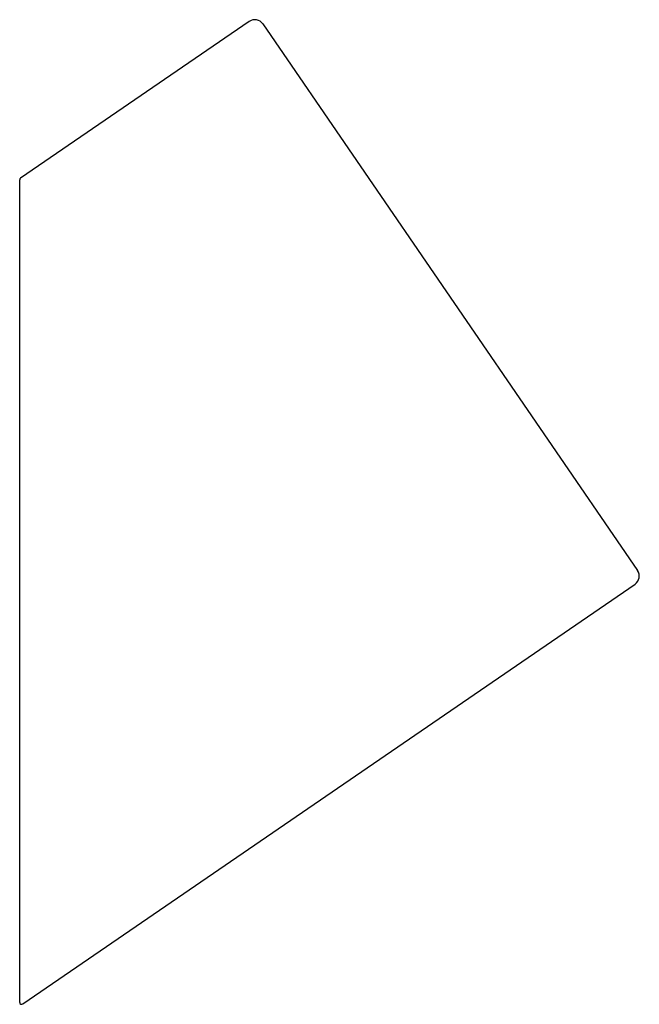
# Model space of a CAD drawing. Header units: millimetres. Extents: x 0 to 0.318, y 0.001 to 0.506.
import ezdxf

# ---------------------------------------------------------------- set-up
doc = ezdxf.new("R2010")
doc.units = ezdxf.units.MM
doc.header["$LTSCALE"] = 0.6
doc.layers.add('BLOCKS', color=3, linetype='Continuous')

msp = doc.modelspace()

# ---------------------------------------------------------------- linework, layer by layer
at = {"layer": 'BLOCKS', "linetype": 'Continuous'}
for p, q in [((0.11783, 0.50518), (0.00043, 0.42468)), ((0.11783, 0.50518), (0.00043, 0.42468)), ((0.12478, 0.50389), (0.31706, 0.22348)), ((0, 0.0019), (0, 0.42386)), ((0.00157, 0.00107), (0.31577, 0.21653)), ((0.00157, 0.00107), (0.31577, 0.21653))]:
    msp.add_line(p, q, dxfattribs=at)
for centre, radius, start, end in [((0.12066, 0.50106), 0.005, 34.439, 124.439), ((0.12066, 0.50106), 0.005, 34.439, 124.439), ((0.001, 0.42386), 0.001, 124.439, 180), ((0.001, 0.42386), 0.001, 124.439, 180), ((0.31294, 0.22065), 0.005, 304.439, 34.439), ((0.31294, 0.22065), 0.005, 304.439, 34.439), ((0.001, 0.0019), 0.001, 180, 304.439), ((0.001, 0.0019), 0.001, 180, 304.439)]:
    msp.add_arc(centre, radius, start, end, dxfattribs=at)

doc.saveas('drawing.dxf')
